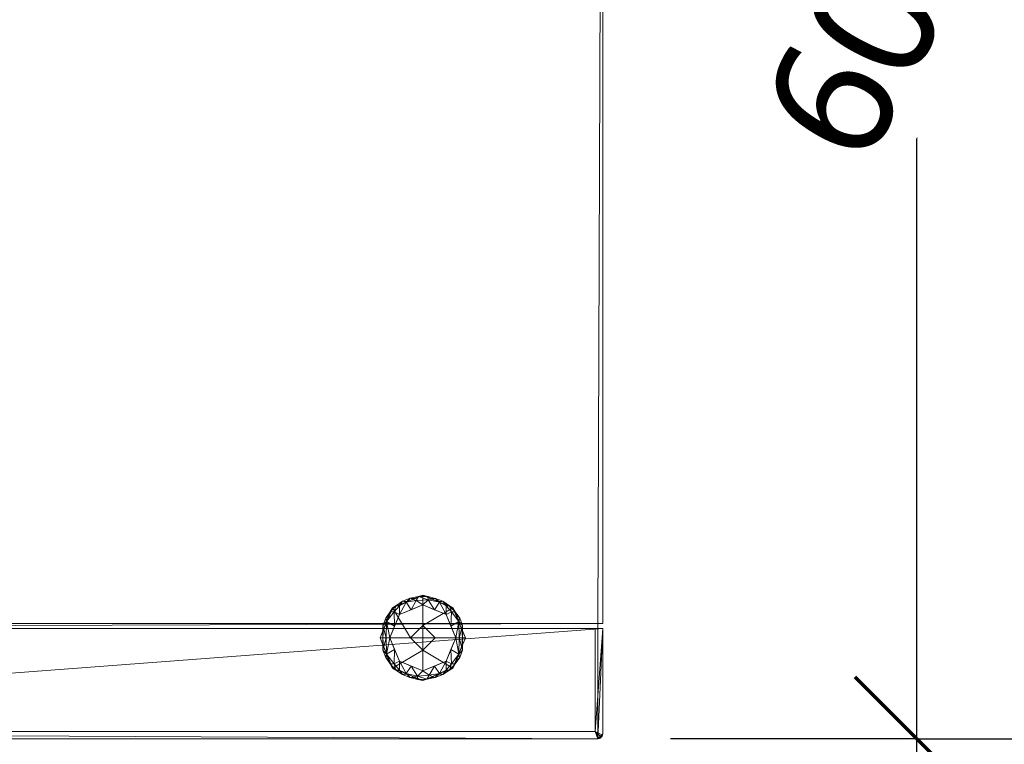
# Model space of a CAD drawing. Header units: millimetres. Extents: x -15850 to -12796, y 730 to 3070.
# Tile 57 of 256: x -14348 to -13949, y 2266 to 2560. Entities that reach past the tile are written whole.
import ezdxf

# ---------------------------------------------------------------- set-up
doc = ezdxf.new("R2010")
doc.units = ezdxf.units.MM
for name, color, linetype, lineweight in [('A-ANNO-DIMS', 211, 'Continuous', 30), ('A-ANNO-DIMS-20', 211, 'Continuous', 30), ('A-FLOR', 192, 'Continuous', 25), ('M-EQPM', 50, 'Continuous', 18)]:
    doc.layers.add(name, color=color, linetype=linetype, lineweight=lineweight)
doc.styles.add('Trebuchet MS', font='trebuc.ttf', dxfattribs={"height": 50})
doc.dimstyles.new('Cotes_linéaires', dxfattribs={"dimscale": 304.8, "dimtxt": 51.547545, "dimasz": 0.164042, "dimexe": 0.164042, "dimexo": 0.0625, "dimgap": 0.013123, "dimtad": 1, "dimdec": 0, "dimzin": 0, "dimdsep": 46, "dimtxsty": 'Trebuchet MS', "dimblk1": 'OBLIQUE', "dimblk2": 'OBLIQUE', "dimsah": 1, "dimcen": 0.09, "dimdle": 0.164042, "dimazin": 0, "dimtfac": 1, "dimtdec": 4, "dimtix": 1, "dimtmove": 0, "dimatfit": 3, "dimfxl": 0.328084, "dimfxlon": 1, "dimtvp": 1, "dimtfill": 1, "dimtolj": 1, "dimtzin": 0, "dimarcsym": 2})

# ---------------------------------------------------------------- blocks, each defined once
blk = doc.blocks.new('HC_Heat Pump_GM_Saunier Duval_GeniaSet TEK_IS_kit complet_2C - HA 10-7_2 STB-985960-3D GeniaSet R32 cas 2_00_Cotés')
at = {"layer": 'M-EQPM'}
mesh = blk.add_polyface(dxfattribs=at)
corners = [(297.5, 0, 1900), (-297.5, 0, 1900), (-297.5, -553.22, 1900), (297.5, -553.22, 1900), (-297.5, -555.22, 1900), (-297.5, -598, 1900), (-297.43, -598.52, 1900), (-297.23, -599, 1900), (-296.91, -599.41, 1900), (-296.5, -599.73, 1900), (-296.02, -599.93, 1900), (-295.5, -600, 1900), (295.5, -600, 1900), (296.02, -599.93, 1900), (296.5, -599.73, 1900), (296.91, -599.41, 1900), (297.23, -599, 1900), (297.43, -598.52, 1900), (297.5, -598, 1900), (297.5, -555.22, 1900)]
mesh.append_faces([[corners[k] for k in face] for face in [(2, 3, 0, 1)]])
mesh.append_faces([[corners[k] for k in face] for face in [(18, 15, 16, 17)]], dxfattribs={"vtx0": -1})
mesh.append_faces([[corners[k] for k in face] for face in [(19, 11, 12)]], dxfattribs={"vtx0": -1, "vtx2": -1})
mesh.append_faces([[corners[k] for k in face] for face in [(4, 5, 11, 19)]], dxfattribs={"vtx1": -1, "vtx2": -1})
mesh.append_faces([[corners[k] for k in face] for face in [(18, 19, 12, 15)]], dxfattribs={"vtx1": -1, "vtx2": -1, "vtx3": -1})
mesh.append_faces([[corners[k] for k in face] for face in [(13, 14, 15, 12), (7, 8, 9)]], dxfattribs={"vtx2": -1})
mesh.append_faces([[corners[k] for k in face] for face in [(5, 6, 7, 11), (9, 10, 11, 7)]], dxfattribs={"vtx2": -1, "vtx3": -1})
mesh = blk.add_polyface(dxfattribs=at)
corners = [(297.5, 0, 10), (297.5, -553.22, 10), (295.5, -553.22, 10), (295.5, -555.22, 10), (297.5, -555.22, 10), (297.5, -598, 10), (297.43, -598.52, 10), (297.23, -599, 10), (296.91, -599.41, 10), (296.5, -599.73, 10), (296.02, -599.93, 10), (295.5, -600, 10), (-295.5, -600, 10), (-296.02, -599.93, 10), (-296.5, -599.73, 10), (-296.91, -599.41, 10), (-297.23, -599, 10), (-297.43, -598.52, 10), (-297.5, -598, 10), (-297.5, -555.22, 10), (-295.5, -555.22, 10), (-295.5, -553.22, 10), (-297.5, -553.22, 10), (-297.5, 0, 10)]
mesh.append_faces([[corners[k] for k in face] for face in [(16, 14, 15)]], dxfattribs={"vtx0": -1})
mesh.append_faces([[corners[k] for k in face] for face in [(3, 20, 2)]], dxfattribs={"vtx0": -1, "vtx1": -1})
mesh.append_faces([[corners[k] for k in face] for face in [(11, 5, 6)]], dxfattribs={"vtx0": -1, "vtx2": -1})
mesh.append_faces([[corners[k] for k in face] for face in [(2, 20, 21, 0)]], dxfattribs={"vtx0": -1, "vtx2": -1, "vtx3": -1})
mesh.append_faces([[corners[k] for k in face] for face in [(9, 10, 7, 8)]], dxfattribs={"vtx1": -1})
mesh.append_faces([[corners[k] for k in face] for face in [(11, 12, 20, 3)]], dxfattribs={"vtx1": -1, "vtx2": -1, "vtx3": -1})
mesh.append_faces([[corners[k] for k in face] for face in [(16, 17, 13, 14), (12, 13, 17, 18), (10, 11, 6, 7)]], dxfattribs={"vtx1": -1, "vtx3": -1})
mesh.append_faces([[corners[k] for k in face] for face in [(0, 1, 2)]], dxfattribs={"vtx2": -1})
mesh.append_faces([[corners[k] for k in face] for face in [(18, 19, 20, 12), (3, 4, 5, 11)]], dxfattribs={"vtx2": -1, "vtx3": -1})
mesh.append_faces([[corners[k] for k in face] for face in [(21, 22, 23, 0)]], dxfattribs={"vtx3": -1})
mesh = blk.add_polyface(dxfattribs=at)
corners = [(297.5, 0, 1900), (297.5, -553.22, 1900), (297.5, -553.22, 10), (297.5, 0, 10), (297.5, -18, 615), (297.5, -18.41, 611.89), (297.5, -19.61, 609), (297.5, -21.51, 606.51), (297.5, -24, 604.61), (297.5, -26.89, 603.41), (297.5, -30, 603), (297.5, -33.11, 603.41), (297.5, -36, 604.61), (297.5, -38.49, 606.51), (297.5, -40.39, 609), (297.5, -41.59, 611.89), (297.5, -42, 615), (297.5, -41.59, 618.11), (297.5, -40.39, 621), (297.5, -38.49, 623.49), (297.5, -36, 625.39), (297.5, -33.11, 626.59), (297.5, -30, 627), (297.5, -26.89, 626.59), (297.5, -24, 625.39), (297.5, -21.51, 623.49), (297.5, -19.61, 621), (297.5, -18.41, 618.11)]
mesh.append_faces([[corners[k] for k in face] for face in [(20, 1, 19), (22, 0, 21), (7, 3, 6)]], dxfattribs={"vtx0": -1, "vtx1": -1})
mesh.append_faces([[corners[k] for k in face] for face in [(1, 20, 21, 0), (2, 16, 17), (0, 22, 23), (0, 23, 24), (0, 27, 4), (3, 11, 12, 2), (2, 12, 13), (3, 10, 11), (3, 7, 8)]], dxfattribs={"vtx0": -1, "vtx2": -1})
mesh.append_faces([[corners[k] for k in face] for face in [(18, 19, 1), (24, 25, 0), (26, 27, 0), (25, 26, 0), (14, 15, 2), (13, 14, 2), (15, 16, 2), (5, 6, 3), (8, 9, 3), (9, 10, 3)]], dxfattribs={"vtx1": -1, "vtx2": -1})
mesh.append_faces([[corners[k] for k in face] for face in [(17, 18, 1, 2), (4, 5, 3, 0)]], dxfattribs={"vtx1": -1, "vtx3": -1})
mesh = blk.add_polyface(dxfattribs=at)
corners = [(241.81, -559.1, 5), (236.74, -546.86, 5), (224.5, -541.79, 5), (212.26, -546.86, 5), (207.19, -559.1, 5), (219.5, -559.1, 5), (224.5, -554.1, 5), (229.5, -559.1, 5)]
mesh.append_faces([[corners[k] for k in face] for face in [(1, 6, 7, 0)]], dxfattribs={"vtx0": -1})
mesh.append_faces([[corners[k] for k in face] for face in [(2, 6, 1)]], dxfattribs={"vtx0": -1, "vtx1": -1})
mesh.append_faces([[corners[k] for k in face] for face in [(3, 5, 6, 2)]], dxfattribs={"vtx0": -1, "vtx2": -1})
mesh.append_faces([[corners[k] for k in face] for face in [(3, 4, 5)]], dxfattribs={"vtx2": -1})
mesh = blk.add_polyface(dxfattribs=at)
corners = [(241.81, -559.1, 3.9), (236.74, -546.86, 3.9), (224.5, -541.79, 3.9), (212.26, -546.86, 3.9), (207.19, -559.1, 3.9), (207.19, -559.1, 5), (212.26, -546.86, 5), (224.5, -541.79, 5), (236.74, -546.86, 5), (241.81, -559.1, 5), (210.58, -550.93, 3.9), (209.73, -552.98, 5), (210.99, -549.92, 5), (218.38, -544.33, 3.9), (218.38, -544.33, 5), (221.44, -543.06, 5), (239.27, -552.98, 3.9), (239.27, -552.98, 5), (240.12, -555.01, 5), (230.62, -544.33, 5), (230.62, -544.33, 3.9), (227.56, -543.06, 3.9), (208.88, -555.01, 3.9), (215.32, -545.59, 5), (215.32, -545.59, 3.9), (221.44, -543.06, 3.9), (238.01, -549.92, 3.9), (238.01, -549.92, 5), (240.54, -556.04, 3.9), (233.68, -545.59, 5), (233.68, -545.59, 3.9), (227.56, -543.06, 5), (208.46, -556.04, 5)]
mesh.append_faces([[corners[k] for k in face] for face in [(32, 22, 4, 5), (28, 18, 9, 0)]], dxfattribs={"vtx0": -1})
mesh.append_faces([[corners[k] for k in face] for face in [(30, 19, 29, 1), (26, 8, 27, 16), (19, 30, 20, 31), (31, 20, 21)]], dxfattribs={"vtx0": -1, "vtx2": -1})
mesh.append_faces([[corners[k] for k in face] for face in [(16, 27, 17, 18)]], dxfattribs={"vtx0": -1, "vtx3": -1})
mesh.append_faces([[corners[k] for k in face] for face in [(26, 1, 8), (28, 16, 18), (29, 8, 1), (32, 11, 22)]], dxfattribs={"vtx1": -1, "vtx2": -1})
mesh.append_faces([[corners[k] for k in face] for face in [(12, 6, 3, 10), (11, 12, 10, 22), (15, 7, 2, 25), (24, 3, 6, 23), (13, 24, 23, 14), (7, 31, 21, 2), (25, 13, 14, 15)]], dxfattribs={"vtx1": -1, "vtx3": -1})
mesh = blk.add_polyface(dxfattribs=at)
corners = [(237.91, -559.1), (233.98, -549.62), (224.5, -545.69), (215.02, -549.62), (211.09, -559.1), (208.33, -559.1, 1.14), (207.19, -559.1, 3.9), (212.26, -546.86, 3.9), (224.5, -541.79, 3.9), (236.74, -546.86, 3.9), (241.81, -559.1, 3.9), (240.67, -559.1, 1.14), (210.1, -552.08, 3.9), (213.05, -554.36), (238.9, -552.08, 3.9), (235.95, -554.36), (209.86, -552.49, 1.04), (239.14, -552.49, 1.04), (212.84, -548.52, 0.78), (218.38, -544.33, 3.9), (217.75, -544.65, 0.94), (236.16, -548.52, 0.78), (230.62, -544.33, 3.9), (231.25, -544.65, 0.94), (219.76, -547.65), (221.89, -543.98, 0.51), (226.67, -543.63, 0.69), (229.24, -547.65), (221.44, -543.06, 3.9), (222.8, -542.37, 2), (226.55, -542.29, 2.23), (227.56, -543.06, 3.9), (208.64, -555.59, 3.9), (208.37, -554.07, 2.15), (209.71, -559.1, 0.57), (240.36, -555.59, 3.9), (240.63, -554.07, 2.15), (239.29, -559.1, 0.57), (211.18, -549.47, 3.9), (211.33, -548.55, 2.1), (215.32, -545.59, 3.9), (216.32, -544.24, 2.29), (219.46, -542.98, 2.14), (213.59, -546.06, 2.37), (215.03, -546.06, 1.09), (237.82, -549.47, 3.9), (237.67, -548.55, 2.1), (233.68, -545.59, 3.9), (232.68, -544.24, 2.29), (235.41, -546.06, 2.37), (229.71, -543.05, 2.1), (233.97, -546.06, 1.09), (209.48, -551.12, 2.39), (239.52, -551.12, 2.39)]
mesh.append_faces([[corners[k] for k in face] for face in [(4, 16, 13), (15, 17, 0), (27, 23, 1), (5, 33, 34), (7, 39, 38), (0, 17, 37), (9, 49, 47), (38, 52, 12)]], dxfattribs={"vtx0": -1, "vtx1": -1})
mesh.append_faces([[corners[k] for k in face] for face in [(13, 16, 18), (28, 29, 42), (3, 18, 44), (18, 39, 43), (17, 15, 21), (51, 23, 48), (36, 53, 14), (21, 51, 49), (34, 33, 16), (35, 11, 36), (12, 52, 33), (38, 39, 52), (51, 1, 23), (25, 24, 20), (46, 49, 9), (50, 26, 30), (23, 27, 26), (26, 2, 25), (30, 26, 29), (25, 29, 26), (20, 41, 42), (29, 8, 30), (42, 25, 20), (22, 48, 50), (5, 32, 33), (36, 37, 17), (18, 16, 39), (52, 16, 33), (40, 41, 43), (44, 41, 20), (42, 41, 19), (25, 42, 29), (43, 41, 44), (7, 43, 39), (3, 44, 20), (43, 44, 18), (53, 36, 17), (17, 21, 46), (48, 47, 49), (50, 48, 23), (21, 49, 46), (26, 50, 23), (50, 30, 31), (49, 51, 48), (1, 51, 21), (39, 16, 52), (17, 46, 53), (45, 53, 46)]], dxfattribs={"vtx0": -1, "vtx1": -1, "vtx2": -1})
mesh.append_faces([[corners[k] for k in face] for face in [(36, 11, 37), (30, 8, 31), (50, 31, 22), (16, 4, 34), (36, 14, 35), (41, 40, 19), (53, 45, 14), (48, 22, 47)]], dxfattribs={"vtx0": -1, "vtx2": -1})
mesh.append_faces([[corners[k] for k in face] for face in [(3, 13, 18), (32, 12, 33), (7, 40, 43), (19, 28, 42), (2, 24, 25), (15, 1, 21), (9, 45, 46), (28, 8, 29), (24, 3, 20), (27, 2, 26)]], dxfattribs={"vtx1": -1, "vtx2": -1})
mesh.append_faces([[corners[k] for k in face] for face in [(5, 6, 32), (35, 10, 11)]], dxfattribs={"vtx2": -1})
mesh = blk.add_polyface(dxfattribs=at)
corners = [(224.5, -559.1), (211.09, -559.1), (215.02, -549.62), (224.5, -545.69), (233.98, -549.62), (237.91, -559.1)]
mesh.append_faces([[corners[k] for k in face] for face in [(4, 5, 0, 3)]], dxfattribs={"vtx2": -1})
mesh.append_faces([[corners[k] for k in face] for face in [(0, 1, 2, 3)]], dxfattribs={"vtx3": -1})
mesh = blk.add_polyface(dxfattribs=at)
corners = [(295.5, -553.22, 10), (297.5, -553.22, 10), (297.5, -553.22, 1900), (-297.5, -553.22, 1900), (-297.5, -553.22, 10), (-295.5, -553.22, 10), (-295.5, -553.22, 1898.7), (295.5, -553.22, 1898.7)]
mesh.append_faces([[corners[k] for k in face] for face in [(6, 3, 4, 5)]], dxfattribs={"vtx0": -1})
mesh.append_faces([[corners[k] for k in face] for face in [(3, 6, 7, 2)]], dxfattribs={"vtx0": -1, "vtx2": -1})
mesh.append_faces([[corners[k] for k in face] for face in [(1, 2, 7, 0)]], dxfattribs={"vtx1": -1})
mesh = blk.add_polyface(dxfattribs=at)
corners = [(-295.5, -555.22, 1898.7), (295.5, -555.22, 1898.7), (295.5, -553.22, 1898.7), (-295.5, -553.22, 1898.7)]
mesh.append_faces([[corners[k] for k in face] for face in [(0, 1, 2, 3)]])
mesh = blk.add_polyface(dxfattribs=at)
corners = [(229.5, -559.1, 5), (224.5, -554.1, 5), (219.5, -559.1, 5), (219.5, -559.1, 10), (224.5, -554.1, 10), (229.5, -559.1, 10)]
mesh.append_faces([[corners[k] for k in face] for face in [(1, 2, 3, 4), (4, 5, 0, 1)]], dxfattribs={"vtx3": -1})
mesh = blk.add_polyface(dxfattribs=at)
corners = [(229.5, -559.1, 10), (224.5, -554.1, 10), (219.5, -559.1, 10), (224.5, -559.1, 10)]
mesh.append_faces([[corners[k] for k in face] for face in [(1, 2, 3, 0)]])
mesh = blk.add_polyface(dxfattribs=at)
corners = [(295.5, -555.22, 10), (295.5, -553.22, 10), (295.5, -553.22, 1898.7), (295.5, -555.22, 1898.7), (295.5, -555.22, 1220), (295.5, -555.22, 1215)]
mesh.append_faces([[corners[k] for k in face] for face in [(2, 3, 4, 5), (5, 0, 1, 2)]], dxfattribs={"vtx3": -1})
mesh = blk.add_polyface(dxfattribs=at)
corners = [(297.5, -555.22, 10), (295.5, -555.22, 10), (295.5, -555.22, 1215), (297.5, -555.22, 1215), (-295.5, -555.22, 10), (-297.5, -555.22, 10), (-297.5, -555.22, 1215), (-295.5, -555.22, 1215), (-295.5, -555.22, 1220), (-297.5, -555.22, 1220), (-297.5, -555.22, 1900), (297.5, -555.22, 1900), (297.5, -555.22, 1220), (295.5, -555.22, 1220), (295.5, -555.22, 1898.7), (-295.5, -555.22, 1898.7)]
mesh.append_faces([[corners[k] for k in face] for face in [(1, 2, 3, 0), (5, 6, 7, 4)]])
mesh.append_faces([[corners[k] for k in face] for face in [(14, 11, 12, 13)]], dxfattribs={"vtx0": -1})
mesh.append_faces([[corners[k] for k in face] for face in [(11, 14, 15, 10)]], dxfattribs={"vtx0": -1, "vtx2": -1})
mesh.append_faces([[corners[k] for k in face] for face in [(9, 10, 15, 8)]], dxfattribs={"vtx1": -1})
mesh = blk.add_polyface(dxfattribs=at)
corners = [(-294.5, -555.22, 1220), (-294.5, -597, 1220), (294.5, -597, 1220), (294.5, -555.22, 1220), (295.5, -555.22, 1220), (297.5, -555.22, 1220), (297.5, -598, 1220), (297.43, -598.52, 1220), (297.23, -599, 1220), (296.91, -599.41, 1220), (296.5, -599.73, 1220), (296.02, -599.93, 1220), (295.5, -600, 1220), (-295.5, -600, 1220), (-296.02, -599.93, 1220), (-296.5, -599.73, 1220), (-296.91, -599.41, 1220), (-297.23, -599, 1220), (-297.43, -598.52, 1220), (-297.5, -598, 1220), (-297.5, -555.22, 1220), (-295.5, -555.22, 1220)]
mesh.append_faces([[corners[k] for k in face] for face in [(2, 11, 12)]], dxfattribs={"vtx0": -1, "vtx2": -1})
mesh.append_faces([[corners[k] for k in face] for face in [(1, 15, 16, 17), (1, 13, 14, 15), (2, 7, 8, 9), (2, 9, 10, 11)]], dxfattribs={"vtx0": -1, "vtx3": -1})
mesh.append_faces([[corners[k] for k in face] for face in [(0, 1, 21), (4, 5, 2, 3)]], dxfattribs={"vtx1": -1})
mesh.append_faces([[corners[k] for k in face] for face in [(20, 21, 1, 19), (18, 19, 1, 17), (6, 7, 2, 5)]], dxfattribs={"vtx1": -1, "vtx2": -1})
mesh.append_faces([[corners[k] for k in face] for face in [(1, 2, 12, 13)]], dxfattribs={"vtx1": -1, "vtx3": -1})
mesh = blk.add_polyface(dxfattribs=at)
corners = [(294.5, -555.22, 1215), (294.5, -597, 1215), (-294.5, -597, 1215), (-294.5, -555.22, 1215), (-295.5, -555.22, 1215), (-297.5, -555.22, 1215), (-297.5, -598, 1215), (-297.43, -598.52, 1215), (-297.23, -599, 1215), (-296.91, -599.41, 1215), (-296.5, -599.73, 1215), (-296.02, -599.93, 1215), (-295.5, -600, 1215), (295.5, -600, 1215), (296.02, -599.93, 1215), (296.5, -599.73, 1215), (296.91, -599.41, 1215), (297.23, -599, 1215), (297.43, -598.52, 1215), (297.5, -598, 1215), (297.5, -555.22, 1215), (295.5, -555.22, 1215)]
mesh.append_faces([[corners[k] for k in face] for face in [(1, 20, 21, 0)]], dxfattribs={"vtx0": -1})
mesh.append_faces([[corners[k] for k in face] for face in [(2, 11, 12, 13), (2, 9, 10, 11), (1, 18, 19, 20)]], dxfattribs={"vtx0": -1, "vtx3": -1})
mesh.append_faces([[corners[k] for k in face] for face in [(4, 5, 2, 3)]], dxfattribs={"vtx1": -1})
mesh.append_faces([[corners[k] for k in face] for face in [(15, 16, 1, 14), (17, 18, 1, 16), (8, 9, 2, 7), (6, 7, 2, 5)]], dxfattribs={"vtx1": -1, "vtx2": -1})
mesh.append_faces([[corners[k] for k in face] for face in [(13, 14, 1, 2)]], dxfattribs={"vtx1": -1, "vtx3": -1})
mesh = blk.add_polyface(dxfattribs=at)
corners = [(207.19, -559.1, 5), (212.26, -571.34, 5), (224.5, -576.41, 5), (236.74, -571.34, 5), (241.81, -559.1, 5), (229.5, -559.1, 5), (224.5, -564.1, 5), (219.5, -559.1, 5)]
mesh.append_faces([[corners[k] for k in face] for face in [(6, 1, 2, 3)]], dxfattribs={"vtx0": -1, "vtx3": -1})
mesh.append_faces([[corners[k] for k in face] for face in [(7, 0, 1, 6)]], dxfattribs={"vtx2": -1})
mesh.append_faces([[corners[k] for k in face] for face in [(3, 4, 5, 6)]], dxfattribs={"vtx3": -1})
mesh = blk.add_polyface(dxfattribs=at)
corners = [(207.19, -559.1, 3.9), (212.26, -571.34, 3.9), (224.5, -576.41, 3.9), (236.74, -571.34, 3.9), (241.81, -559.1, 3.9), (241.81, -559.1, 5), (236.74, -571.34, 5), (224.5, -576.41, 5), (212.26, -571.34, 5), (207.19, -559.1, 5), (238.42, -567.27, 3.9), (239.27, -565.22, 5), (238.01, -568.28, 5), (230.62, -573.87, 3.9), (230.62, -573.87, 5), (227.56, -575.14, 5), (209.73, -565.22, 3.9), (209.73, -565.22, 5), (208.88, -563.19, 5), (218.38, -573.87, 5), (218.38, -573.87, 3.9), (221.44, -575.14, 3.9), (240.12, -563.19, 3.9), (233.68, -572.61, 5), (233.68, -572.61, 3.9), (227.56, -575.14, 3.9), (210.99, -568.28, 3.9), (210.99, -568.28, 5), (208.46, -562.16, 3.9), (215.32, -572.61, 5), (215.32, -572.61, 3.9), (221.44, -575.14, 5), (240.54, -562.16, 5)]
mesh.append_faces([[corners[k] for k in face] for face in [(32, 22, 4, 5), (28, 18, 9, 0)]], dxfattribs={"vtx0": -1})
mesh.append_faces([[corners[k] for k in face] for face in [(30, 19, 29, 1), (26, 8, 27, 16), (19, 30, 20, 31), (31, 20, 21)]], dxfattribs={"vtx0": -1, "vtx2": -1})
mesh.append_faces([[corners[k] for k in face] for face in [(16, 27, 17, 18)]], dxfattribs={"vtx0": -1, "vtx3": -1})
mesh.append_faces([[corners[k] for k in face] for face in [(26, 1, 8), (28, 16, 18), (29, 8, 1), (32, 11, 22)]], dxfattribs={"vtx1": -1, "vtx2": -1})
mesh.append_faces([[corners[k] for k in face] for face in [(12, 6, 3, 10), (11, 12, 10, 22), (15, 7, 2, 25), (24, 3, 6, 23), (13, 24, 23, 14), (7, 31, 21, 2), (25, 13, 14, 15)]], dxfattribs={"vtx1": -1, "vtx3": -1})
mesh = blk.add_polyface(dxfattribs=at)
corners = [(211.09, -559.1), (215.02, -568.58), (224.5, -572.51), (233.98, -568.58), (237.91, -559.1), (240.67, -559.1, 1.14), (241.81, -559.1, 3.9), (236.74, -571.34, 3.9), (224.5, -576.41, 3.9), (212.26, -571.34, 3.9), (207.19, -559.1, 3.9), (208.33, -559.1, 1.14), (238.9, -566.12, 3.9), (235.95, -563.84), (210.1, -566.12, 3.9), (213.05, -563.84), (239.14, -565.71, 1.04), (209.86, -565.71, 1.04), (236.16, -569.68, 0.78), (230.62, -573.87, 3.9), (231.25, -573.55, 0.94), (212.84, -569.68, 0.78), (218.38, -573.87, 3.9), (217.75, -573.55, 0.94), (229.24, -570.55), (227.11, -574.22, 0.51), (222.33, -574.57, 0.69), (219.76, -570.55), (227.56, -575.14, 3.9), (226.2, -575.83, 2), (222.45, -575.91, 2.23), (221.44, -575.14, 3.9), (240.36, -562.61, 3.9), (240.63, -564.13, 2.15), (239.29, -559.1, 0.57), (208.64, -562.61, 3.9), (208.37, -564.13, 2.15), (209.71, -559.1, 0.57), (237.82, -568.73, 3.9), (237.67, -569.65, 2.1), (233.68, -572.61, 3.9), (232.68, -573.96, 2.29), (229.54, -575.22, 2.14), (235.41, -572.14, 2.37), (233.97, -572.14, 1.09), (211.18, -568.73, 3.9), (211.33, -569.65, 2.1), (215.32, -572.61, 3.9), (216.32, -573.96, 2.29), (213.59, -572.14, 2.37), (219.29, -575.15, 2.1), (215.03, -572.14, 1.09), (239.52, -567.08, 2.39), (209.48, -567.08, 2.39)]
mesh.append_faces([[corners[k] for k in face] for face in [(4, 16, 13), (15, 17, 0), (27, 23, 1), (5, 33, 34), (7, 39, 38), (0, 17, 37), (9, 49, 47), (38, 52, 12)]], dxfattribs={"vtx0": -1, "vtx1": -1})
mesh.append_faces([[corners[k] for k in face] for face in [(13, 16, 18), (18, 39, 43), (3, 18, 44), (17, 15, 21), (35, 11, 36), (51, 23, 48), (36, 53, 14), (21, 51, 49), (34, 33, 16), (12, 52, 33), (51, 1, 23), (28, 29, 42), (38, 39, 52), (25, 24, 20), (46, 49, 9), (50, 26, 30), (23, 27, 26), (26, 2, 25), (30, 26, 29), (25, 29, 26), (20, 41, 42), (29, 8, 30), (42, 25, 20), (22, 48, 50), (5, 32, 33), (36, 37, 17), (18, 16, 39), (52, 16, 33), (40, 41, 43), (44, 41, 20), (42, 41, 19), (25, 42, 29), (43, 41, 44), (7, 43, 39), (3, 44, 20), (43, 44, 18), (53, 36, 17), (17, 21, 46), (48, 47, 49), (50, 48, 23), (21, 49, 46), (26, 50, 23), (50, 30, 31), (49, 51, 48), (1, 51, 21), (39, 16, 52), (17, 46, 53), (45, 53, 46)]], dxfattribs={"vtx0": -1, "vtx1": -1, "vtx2": -1})
mesh.append_faces([[corners[k] for k in face] for face in [(36, 11, 37), (30, 8, 31), (50, 31, 22), (16, 4, 34), (36, 14, 35), (41, 40, 19), (53, 45, 14), (48, 22, 47)]], dxfattribs={"vtx0": -1, "vtx2": -1})
mesh.append_faces([[corners[k] for k in face] for face in [(3, 13, 18), (15, 1, 21), (32, 12, 33), (7, 40, 43), (19, 28, 42), (2, 24, 25), (9, 45, 46), (28, 8, 29), (24, 3, 20), (27, 2, 26)]], dxfattribs={"vtx1": -1, "vtx2": -1})
mesh.append_faces([[corners[k] for k in face] for face in [(5, 6, 32), (35, 10, 11)]], dxfattribs={"vtx2": -1})
mesh = blk.add_polyface(dxfattribs=at)
corners = [(224.5, -559.1), (237.91, -559.1), (233.98, -568.58), (224.5, -572.51), (215.02, -568.58), (211.09, -559.1)]
mesh.append_faces([[corners[k] for k in face] for face in [(2, 3, 0, 1)]], dxfattribs={"vtx1": -1})
mesh.append_faces([[corners[k] for k in face] for face in [(4, 5, 0, 3)]], dxfattribs={"vtx2": -1})
mesh = blk.add_polyface(dxfattribs=at)
corners = [(219.5, -559.1, 5), (224.5, -564.1, 5), (229.5, -559.1, 5), (229.5, -559.1, 10), (224.5, -564.1, 10), (219.5, -559.1, 10)]
mesh.append_faces([[corners[k] for k in face] for face in [(1, 2, 3, 4), (4, 5, 0, 1)]], dxfattribs={"vtx3": -1})
mesh = blk.add_polyface(dxfattribs=at)
corners = [(219.5, -559.1, 10), (224.5, -564.1, 10), (229.5, -559.1, 10), (224.5, -559.1, 10)]
mesh.append_faces([[corners[k] for k in face] for face in [(3, 0, 1, 2)]])
mesh = blk.add_polyface(dxfattribs=at)
corners = [(294.5, -555.22, 1220), (294.5, -555.22, 1215), (295.5, -555.22, 1215), (295.5, -555.22, 1220)]
mesh.append_faces([[corners[k] for k in face] for face in [(3, 0, 1, 2)]])
mesh = blk.add_polyface(dxfattribs=at)
corners = [(294.5, -555.22, 1220), (294.5, -597, 1220), (294.5, -597, 1215), (294.5, -555.22, 1215)]
mesh.append_faces([[corners[k] for k in face] for face in [(3, 0, 1, 2)]])
mesh = blk.add_polyface(dxfattribs=at)
corners = [(297.5, -555.22, 1900), (297.5, -598, 1900), (297.5, -598, 1220), (297.5, -555.22, 1220), (297.5, -598, 10), (297.5, -555.22, 10), (297.5, -555.22, 1215), (297.5, -598, 1215)]
mesh.append_faces([[corners[k] for k in face] for face in [(3, 0, 1, 2), (6, 7, 4, 5)]])
mesh = blk.add_polyface(dxfattribs=at)
corners = [(294.5, -597, 1220), (-294.5, -597, 1220), (-294.5, -597, 1215), (294.5, -597, 1215)]
mesh.append_faces([[corners[k] for k in face] for face in [(0, 1, 2, 3)]])
mesh = blk.add_polyface(dxfattribs=at)
corners = [(297.5, -598, 1900), (297.43, -598.52, 1900), (297.23, -599, 1900), (296.91, -599.41, 1900), (296.5, -599.73, 1900), (296.02, -599.93, 1900), (295.5, -600, 1900), (295.5, -600, 1220), (296.02, -599.93, 1220), (296.5, -599.73, 1220), (296.91, -599.41, 1220), (297.23, -599, 1220), (297.43, -598.52, 1220), (297.5, -598, 1220), (295.5, -600, 10), (296.02, -599.93, 10), (296.5, -599.73, 10), (296.91, -599.41, 10), (297.23, -599, 10), (297.43, -598.52, 10), (297.5, -598, 10), (297.5, -598, 1215), (297.43, -598.52, 1215), (297.23, -599, 1215), (296.91, -599.41, 1215), (296.5, -599.73, 1215), (296.02, -599.93, 1215), (295.5, -600, 1215)]
mesh.append_faces([[corners[k] for k in face] for face in [(1, 12, 13, 0), (22, 19, 20, 21)]], dxfattribs={"vtx0": -1})
mesh.append_faces([[corners[k] for k in face] for face in [(5, 8, 9, 4), (10, 3, 4, 9), (2, 11, 12, 1), (11, 2, 3, 10), (26, 15, 16, 25), (25, 16, 17, 24), (23, 18, 19, 22), (18, 23, 24, 17)]], dxfattribs={"vtx0": -1, "vtx2": -1})
mesh.append_faces([[corners[k] for k in face] for face in [(6, 7, 8, 5), (27, 14, 15, 26)]], dxfattribs={"vtx2": -1})
mesh = blk.add_polyface(dxfattribs=at)
corners = [(295.5, -600, 1900), (-295.5, -600, 1900), (-295.5, -600, 1220), (295.5, -600, 1220), (-41.39, -600, 1421), (41.39, -600, 1421), (45.28, -600, 1420.49), (48.89, -600, 1418.99), (52, -600, 1416.61), (54.39, -600, 1413.5), (55.88, -600, 1409.88), (56.39, -600, 1406), (56.39, -600, 1316), (55.88, -600, 1312.12), (54.39, -600, 1308.5), (52, -600, 1305.39), (48.89, -600, 1303.01), (45.28, -600, 1301.51), (41.39, -600, 1301), (-41.39, -600, 1301), (-45.28, -600, 1301.51), (-48.89, -600, 1303.01), (-52, -600, 1305.39), (-54.39, -600, 1308.5), (-55.88, -600, 1312.12), (-56.39, -600, 1316), (-56.39, -600, 1406), (-55.88, -600, 1409.88), (-54.39, -600, 1413.5), (-52, -600, 1416.61), (-48.89, -600, 1418.99), (-45.28, -600, 1420.49), (-295.5, -600, 10), (295.5, -600, 10), (295.5, -600, 1215), (-295.5, -600, 1215)]
mesh.append_faces([[corners[k] for k in face] for face in [(34, 35, 32, 33)]])
mesh.append_faces([[corners[k] for k in face] for face in [(30, 1, 29), (7, 0, 6), (5, 0, 4), (24, 2, 23), (21, 2, 20), (14, 3, 13), (16, 3, 15), (12, 3, 11)]], dxfattribs={"vtx0": -1, "vtx1": -1})
mesh.append_faces([[corners[k] for k in face] for face in [(1, 30, 31), (1, 31, 4, 0), (2, 26, 27), (2, 27, 28, 1), (0, 7, 8), (0, 8, 9, 3), (3, 9, 10), (3, 10, 11), (2, 21, 22), (3, 16, 17)]], dxfattribs={"vtx0": -1, "vtx2": -1})
mesh.append_faces([[corners[k] for k in face] for face in [(28, 29, 1), (5, 6, 0), (24, 25, 2), (22, 23, 2), (25, 26, 2), (14, 15, 3), (12, 13, 3), (17, 18, 3), (18, 19, 3)]], dxfattribs={"vtx1": -1, "vtx2": -1})
mesh.append_faces([[corners[k] for k in face] for face in [(19, 20, 2, 3)]], dxfattribs={"vtx1": -1, "vtx3": -1})
blk = doc.blocks.new('DIMBLOCK3-3D GeniaSet R32 cas 2_00_Cotés')
at = {"layer": 'A-ANNO-DIMS-20'}
for p, q in [((-13984.5, 2218.53), (-13984.5, 2918.53)), ((-13984.5, 2868.53), (-14084.5, 2868.53)), ((-13984.5, 2868.53), (-13934.5, 2868.53)), ((-13984.5, 2268.53), (-14084.5, 2268.53)), ((-13984.5, 2268.53), (-13934.5, 2268.53))]:
    blk.add_line(p, q, dxfattribs=at)
at = {"layer": 'A-ANNO-DIMS-20', "lineweight": 70}
for p, q in [((-13984.5, 2868.53), (-14009.5, 2893.53)), ((-13984.5, 2868.53), (-13959.5, 2843.53)), ((-13984.5, 2268.53), (-14009.5, 2293.53)), ((-13984.5, 2268.53), (-13959.5, 2243.53))]:
    blk.add_line(p, q, dxfattribs=at)
at = {"layer": 'A-ANNO-DIMS-20', "color": 0, "insert": (-14049.88, 2522.19, 34.75), "char_height": 50, "width": 132.1015, "attachment_point": 1, "rotation": 62.468, "line_spacing_factor": 1.048425, "style": 'Trebuchet MS', "bg_fill": 3, "box_fill_scale": 1.25, "bg_fill_color": 256, "bg_fill_true_color": 13158600, "bg_fill_transparency": 0}
blk.add_mtext('600', dxfattribs=at)
blk = doc.blocks.new('_Oblique')
at = {"color": 0, "linetype": 'ByBlock', "lineweight": -2}
blk.add_line((-0.5, -0.5), (0.5, 0.5), dxfattribs=at)

msp = doc.modelspace()

# ---------------------------------------------------------------- block references
at = {"layer": 'M-EQPM'}
msp.add_blockref('HC_Heat Pump_GM_Saunier Duval_GeniaSet TEK_IS_kit complet_2C - HA 10-7_2 STB-985960-3D GeniaSet R32 cas 2_00_Cotés', (-14409.45, 2868.53), dxfattribs=at)

# ---------------------------------------------------------------- meshes
at = {"layer": 'A-FLOR'}
mesh = msp.add_polyface(dxfattribs=at)
corners = [(-14709.55, 730.17, -250), (-14709.55, 2868.53, -250), (-12796.12, 2868.53, -250), (-12796.12, 730.17, -250), (-13509.55, 2817.95, -250), (-13511.26, 2830.89, -250), (-13516.25, 2842.95, -250), (-13524.2, 2853.31, -250), (-13534.55, 2861.25, -250), (-13546.61, 2866.25, -250), (-13559.55, 2867.95, -250), (-13572.49, 2866.25, -250), (-13584.55, 2861.25, -250), (-13594.91, 2853.31, -250), (-13602.85, 2842.95, -250), (-13607.85, 2830.89, -250), (-13609.55, 2817.95, -250), (-13607.85, 2805.01, -250), (-13602.85, 2792.95, -250), (-13594.91, 2782.6, -250), (-13584.55, 2774.65, -250), (-13572.49, 2769.65, -250), (-13559.55, 2767.95, -250), (-13546.61, 2769.65, -250), (-13534.55, 2774.65, -250), (-13524.2, 2782.6, -250), (-13516.25, 2792.95, -250), (-13511.26, 2805.01, -250)]
mesh.append_faces([[corners[k] for k in face] for face in [(22, 3, 21), (12, 1, 11), (7, 2, 6), (4, 2, 27)]], dxfattribs={"vtx0": -1, "vtx1": -1})
mesh.append_faces([[corners[k] for k in face] for face in [(0, 20, 21, 3), (1, 19, 20, 0), (1, 16, 17), (1, 18, 19), (1, 17, 18), (3, 22, 23), (3, 23, 24, 2), (2, 25, 26), (2, 24, 25), (2, 26, 27), (1, 12, 13), (2, 7, 8)]], dxfattribs={"vtx0": -1, "vtx2": -1})
mesh.append_faces([[corners[k] for k in face] for face in [(14, 15, 1), (13, 14, 1), (10, 11, 1), (1, 2, 10), (5, 6, 2), (4, 5, 2), (8, 9, 2), (9, 10, 2), (15, 16, 1)]], dxfattribs={"vtx1": -1, "vtx2": -1})
mesh = msp.add_polyface(dxfattribs=at)
corners = [(-12796.12, 730.17), (-12796.12, 2868.53), (-14709.55, 2868.53), (-14709.55, 730.17), (-13509.55, 2817.95), (-13511.26, 2805.01), (-13516.25, 2792.95), (-13524.2, 2782.6), (-13534.55, 2774.65), (-13546.61, 2769.65), (-13559.55, 2767.95), (-13572.49, 2769.65), (-13584.55, 2774.65), (-13594.91, 2782.6), (-13602.85, 2792.95), (-13607.85, 2805.01), (-13609.55, 2817.95), (-13607.85, 2830.89), (-13602.85, 2842.95), (-13594.91, 2853.31), (-13584.55, 2861.25), (-13572.49, 2866.25), (-13559.55, 2867.95), (-13546.61, 2866.25), (-13534.55, 2861.25), (-13524.2, 2853.31), (-13516.25, 2842.95), (-13511.26, 2830.89)]
mesh.append_faces([[corners[k] for k in face] for face in [(21, 2, 20), (2, 22, 1), (23, 1, 22), (17, 2, 16), (16, 2, 15), (15, 2, 14), (7, 1, 6), (6, 1, 5)]], dxfattribs={"vtx0": -1, "vtx1": -1})
mesh.append_faces([[corners[k] for k in face] for face in [(2, 21, 22), (1, 23, 24), (1, 24, 25), (1, 4, 5), (1, 7, 8, 0), (0, 8, 9)]], dxfattribs={"vtx0": -1, "vtx2": -1})
mesh.append_faces([[corners[k] for k in face] for face in [(17, 18, 2), (19, 20, 2), (18, 19, 2), (25, 26, 1), (27, 4, 1), (26, 27, 1), (13, 14, 2), (9, 10, 0), (10, 11, 0)]], dxfattribs={"vtx1": -1, "vtx2": -1})
mesh.append_faces([[corners[k] for k in face] for face in [(12, 13, 2, 3), (11, 12, 3, 0)]], dxfattribs={"vtx1": -1, "vtx3": -1})

# ---------------------------------------------------------------- next in the draw order: dimensions: what is measured, and where the dimension line sits
at = {"layer": 'A-ANNO-DIMS'}
dim = msp.add_linear_dim(base=(-13984.5, 2868.53), p1=(-14084.5, 2268.53), p2=(-14084.5, 2868.53), angle=90, dimstyle='Cotes_linéaires', override={"dimpost": '<>', "dimfxl": 600}, dxfattribs=at)
dim.commit()
dim.dimension.update_dxf_attribs({"geometry": 'DIMBLOCK3-3D GeniaSet R32 cas 2_00_Cotés', "text_midpoint": (-14014.02, 2568.53)})

doc.saveas('drawing.dxf')
